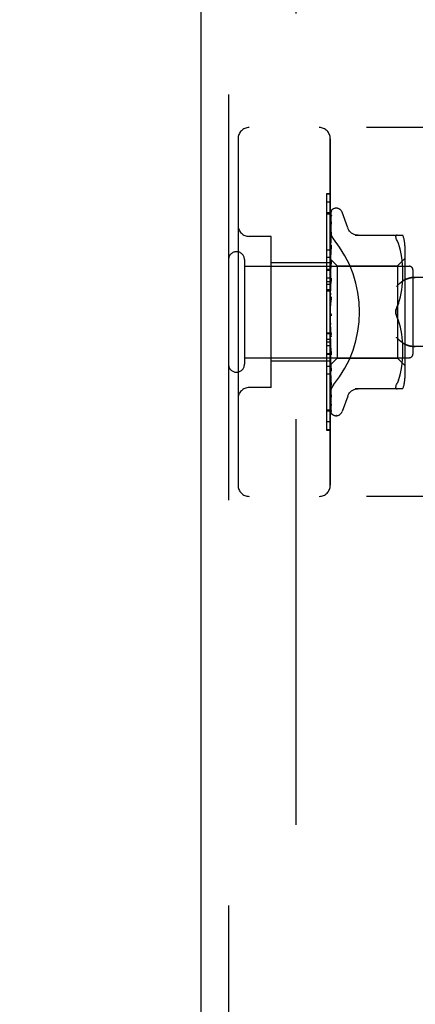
# Model space of a CAD drawing. Header units: inches. Extents: x 0 to 200, y 0 to 129.
# Tile 249 of 256: x 105.4 to 106.48, y 53.93 to 56.6. Entities that reach past the tile are written whole.
import ezdxf

# ---------------------------------------------------------------- set-up
doc = ezdxf.new("R2010")
doc.units = ezdxf.units.IN
doc.header["$LTSCALE"] = 11
doc.header["$MEASUREMENT"] = 0
doc.linetypes.add('HIDDEN', pattern=[0.2, 0.1, -0.1])
doc.layers.get('0').update_dxf_attribs({"linetype": 'CONTINUOUS'})
for name, color, linetype in [('DEFAULT_2', 8, 'HIDDEN'), ('DIMENSIONS', 7, 'CONTINUOUS'), ('LEFTHAND_DOOR_ASSEMBLY', 7, 'CONTINUOUS'), ('RIGHTHAND_DOOR_ASSEMBLY', 7, 'CONTINUOUS')]:
    doc.layers.add(name, color=color, linetype=linetype)
doc.styles.get("Standard").update_dxf_attribs({"font": 'arial.ttf'})
doc.dimstyles.new('DIMSTYLE_1', dxfattribs={"dimtxt": 0.882353, "dimasz": 1.176471, "dimexe": 0.09, "dimexo": 0.07, "dimgap": 0.0375, "dimtad": 0, "dimtih": 1, "dimtoh": 1, "dimzin": 4, "dimdsep": 46, "dimtxsty": 'Standard', "dimblk": '_FILLED', "dimblk1": '_FILLED', "dimblk2": '_FILLED', "dimcen": 0.09, "dimadec": 3, "dimazin": 1, "dimtfac": 1, "dimtdec": 3, "dimtofl": 0, "dimtmove": 0, "dimatfit": 3, "dimldrblk": '_FILLED', "dimfxl": 0, "dimtolj": 1, "dimtzin": 4, "dimarcsym": 0})

# ---------------------------------------------------------------- blocks, each defined once
blk = doc.blocks.new('_FILLED')
at = {"color": 0, "linetype": 'ByBlock'}
blk.add_solid([(0, 0), (-1, 0.2), (-1, -0.2)], dxfattribs=at)
blk = doc.blocks.new('*D12')
at = {"layer": 'DIMENSIONS', "color": 2, "linetype": 'Continuous'}
for p, q in [((106.2444, 94.1858), (101.7828, 94.1858)), ((102.8416, 94.1858), (102.8416, 65.0682)), ((102.8416, 34.1858), (102.8416, 63.3034)), ((106.2554, 34.1858), (101.7828, 34.1858))]:
    blk.add_line(p, q, dxfattribs=at)
at = {"layer": 'DIMENSIONS', "color": 2, "linetype": 'Continuous', "xscale": 1.1764705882, "yscale": 1.1764705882, "zscale": 1.1764705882}
for p, rotation in [((102.8416, 94.1858), 90), ((102.8416, 34.1858), 270)]:
    blk.add_blockref('_FILLED', p, dxfattribs=dict(at, rotation=rotation))
at = {"layer": 'DIMENSIONS', "color": 2, "linetype": 'Continuous', "insert": (102.8416, 64.627), "char_height": 0.88235, "width": 3.083315, "attachment_point": 2, "line_spacing_factor": 0.9}
blk.add_mtext('60.00', dxfattribs=at)

msp = doc.modelspace()

# ---------------------------------------------------------------- linework, layer by layer
at = {"layer": 'DEFAULT_2', "color": 8, "linetype": 'HIDDEN'}
msp.add_line((106.1514, 92.9202), (106.1514, 35.4514), dxfattribs=at)
at = {"layer": 'LEFTHAND_DOOR_ASSEMBLY', "color": 8, "linetype": 'HIDDEN'}
for p, q in [((105.9689, 93.8008), (105.9689, 34.5708)), ((107.4429, 56.3108), (106.0249, 56.3108)), ((105.9949, 56.2808), (105.9949, 55.3408)), ((106.2449, 55.3408), (106.2449, 56.2808)), ((106.2449, 56.1086), (106.2349, 56.1086)), ((106.2349, 56.1086), (106.2349, 55.6979)), ((106.2449, 56.0801), (106.2349, 56.0801)), ((106.0849, 56.0158), (106.0249, 56.0158)), ((106.0849, 55.6058), (106.0849, 56.0158)), ((106.2449, 55.9438), (106.0849, 55.9438)), ((106.2449, 55.9588), (106.2349, 55.9588)), ((106.2449, 55.9027), (106.2349, 55.9027)), ((106.2449, 55.8927), (106.2349, 55.8927)), ((107.4429, 55.9046), (106.4754, 55.9046)), ((106.2449, 55.8855), (106.2349, 55.8855)), ((106.2449, 55.8704), (106.2349, 55.8704)), ((106.2349, 55.7541), (106.2449, 55.7541)), ((107.4429, 55.7171), (106.4754, 55.7171)), ((106.2449, 55.6778), (106.0849, 55.6778)), ((106.2349, 55.6979), (106.2449, 55.6979)), ((106.2449, 55.6975), (106.2349, 55.6975)), ((106.2349, 55.6975), (106.2349, 55.4902)), ((106.2449, 55.6958), (106.2349, 55.6958)), ((106.2449, 55.6424), (106.2349, 55.6424)), ((106.0849, 55.6058), (106.0249, 55.6058)), ((106.2349, 55.5455), (106.2449, 55.5455)), ((106.2449, 55.491), (106.2349, 55.491)), ((106.2349, 55.4902), (106.2449, 55.4902)), ((107.4429, 55.3108), (106.0249, 55.3108))]:
    msp.add_line(p, q, dxfattribs=at)
for points in [[(106.2537, 56.0088), (106.2533, 56.0094), (106.2528, 56.01), (106.2523, 56.0106), (106.2519, 56.0112), (106.2514, 56.0119), (106.251, 56.0125), (106.2506, 56.0132), (106.2502, 56.0139), (106.2498, 56.0146), (106.2494, 56.0153), (106.249, 56.016), (106.2486, 56.0168), (106.2483, 56.0175), (106.248, 56.0183), (106.2476, 56.019), (106.2473, 56.0198), (106.247, 56.0206), (106.2468, 56.0213), (106.2465, 56.0221), (106.2463, 56.0229), (106.2461, 56.0237), (106.2459, 56.0245), (106.2457, 56.0253), (106.2455, 56.026), (106.2454, 56.0268), (106.2453, 56.0276), (106.2452, 56.0284), (106.2451, 56.0291), (106.245, 56.0299), (106.245, 56.0307), (106.2449, 56.0314), (106.2449, 56.0322)], [(106.4241, 55.8796), (106.4247, 55.8801), (106.4252, 55.8807), (106.4257, 55.8812), (106.4263, 55.8818), (106.4268, 55.8824), (106.4274, 55.8829), (106.428, 55.8835), (106.4285, 55.8841), (106.4291, 55.8846), (106.4297, 55.8852), (106.4304, 55.8858), (106.431, 55.8863), (106.4316, 55.8869), (106.4322, 55.8875), (106.4329, 55.888), (106.4335, 55.8885), (106.4342, 55.8891), (106.4348, 55.8896), (106.4355, 55.8902), (106.4362, 55.8907), (106.4368, 55.8912), (106.4375, 55.8917), (106.4381, 55.8922), (106.4388, 55.8927), (106.4395, 55.8932), (106.4401, 55.8937), (106.4408, 55.8941), (106.4415, 55.8946), (106.4421, 55.895), (106.4428, 55.8955), (106.4434, 55.8959), (106.4441, 55.8963), (106.4447, 55.8968), (106.4454, 55.8972)], [(106.4754, 55.9046), (106.4741, 55.9045), (106.4728, 55.9045), (106.4715, 55.9045), (106.4703, 55.9044), (106.469, 55.9043), (106.4678, 55.9042), (106.4666, 55.904), (106.4654, 55.9039), (106.4642, 55.9037), (106.463, 55.9035), (106.4619, 55.9033), (106.4608, 55.9031), (106.4597, 55.9028), (106.4587, 55.9026), (106.4576, 55.9023), (106.4566, 55.902), (106.4556, 55.9017), (106.4547, 55.9014), (106.4538, 55.9011), (106.4529, 55.9008), (106.452, 55.9005), (106.4512, 55.9001), (106.4504, 55.8998), (106.4496, 55.8994), (106.4488, 55.899), (106.4481, 55.8987), (106.4474, 55.8983), (106.4467, 55.8979), (106.446, 55.8975), (106.4454, 55.8972)], [(106.4454, 55.7245), (106.4447, 55.7249), (106.4441, 55.7253), (106.4434, 55.7257), (106.4428, 55.7261), (106.4421, 55.7266), (106.4415, 55.727), (106.4408, 55.7275), (106.4401, 55.7279), (106.4395, 55.7284), (106.4388, 55.7289), (106.4381, 55.7294), (106.4375, 55.7299), (106.4368, 55.7304), (106.4362, 55.7309), (106.4355, 55.7314), (106.4348, 55.732), (106.4342, 55.7325), (106.4335, 55.7331), (106.4329, 55.7336), (106.4322, 55.7342), (106.4316, 55.7347), (106.431, 55.7353), (106.4304, 55.7358), (106.4297, 55.7364), (106.4291, 55.737), (106.4285, 55.7375), (106.428, 55.7381), (106.4274, 55.7387), (106.4268, 55.7392), (106.4263, 55.7398), (106.4257, 55.7404), (106.4252, 55.7409), (106.4247, 55.7415), (106.4241, 55.7421)], [(106.4454, 55.7245), (106.446, 55.7241), (106.4467, 55.7237), (106.4474, 55.7233), (106.4481, 55.7229), (106.4488, 55.7226), (106.4496, 55.7222), (106.4504, 55.7218), (106.4512, 55.7215), (106.452, 55.7211), (106.4529, 55.7208), (106.4538, 55.7205), (106.4547, 55.7202), (106.4556, 55.7199), (106.4566, 55.7196), (106.4576, 55.7193), (106.4587, 55.719), (106.4597, 55.7188), (106.4608, 55.7185), (106.4619, 55.7183), (106.463, 55.7181), (106.4642, 55.7179), (106.4654, 55.7177), (106.4666, 55.7176), (106.4678, 55.7174), (106.469, 55.7173), (106.4703, 55.7172), (106.4715, 55.7172), (106.4728, 55.7171), (106.4741, 55.7171), (106.4754, 55.7171)], [(106.2449, 55.5894), (106.2449, 55.5902), (106.245, 55.5909), (106.245, 55.5917), (106.2451, 55.5925), (106.2452, 55.5932), (106.2453, 55.594), (106.2454, 55.5948), (106.2455, 55.5956), (106.2457, 55.5963), (106.2459, 55.5971), (106.2461, 55.5979), (106.2463, 55.5987), (106.2465, 55.5995), (106.2468, 55.6003), (106.247, 55.601), (106.2473, 55.6018), (106.2476, 55.6026), (106.248, 55.6033), (106.2483, 55.6041), (106.2486, 55.6048), (106.249, 55.6056), (106.2494, 55.6063), (106.2498, 55.607), (106.2502, 55.6077), (106.2506, 55.6084), (106.251, 55.6091), (106.2514, 55.6097), (106.2519, 55.6104), (106.2523, 55.611), (106.2528, 55.6116), (106.2533, 55.6122), (106.2537, 55.6128)]]:
    msp.add_lwpolyline(points, dxfattribs=at)
for centre, start, end in [((106.0249, 56.2808), 90, 180), ((106.2149, 56.2808), 0, 90), ((106.0249, 56.0458), 180, 270), ((106.0249, 55.5758), 90, 180), ((106.0249, 55.3408), 180, 270), ((106.2149, 55.3408), 270, 360)]:
    msp.add_arc(centre, 0.03, start, end, dxfattribs=at)
msp.add_ellipse((106.0119, 55.8108), major_axis=(0, 0.3125), ratio=1, start_param=-2.256904, end_param=-0.884689, dxfattribs=at)
at = {"layer": 'RIGHTHAND_DOOR_ASSEMBLY', "color": 3, "linetype": 'Continuous'}
msp.add_line((105.8939, 93.8008), (105.8939, 34.5708), dxfattribs=at)
at = {"layer": 'RIGHTHAND_DOOR_ASSEMBLY', "color": 8, "linetype": 'HIDDEN'}
for p, q in [((105.9689, 93.8008), (105.9689, 34.5708)), ((107.4429, 56.3108), (106.0249, 56.3108)), ((105.9949, 56.2808), (105.9949, 55.3408)), ((106.2449, 56.2808), (106.2449, 55.3408)), ((106.2449, 56.1314), (106.2349, 56.1314)), ((106.2349, 56.1314), (106.2349, 55.9241)), ((106.2449, 56.1306), (106.2349, 56.1306)), ((106.2449, 56.0761), (106.2349, 56.0761)), ((106.2457, 55.9536), (106.2476, 56.0824)), ((106.2457, 55.9536), (106.2476, 56.0818)), ((106.2484, 56.0847), (106.2479, 56.084)), ((106.2614, 56.0921), (106.2606, 56.0921)), ((106.2925, 56.0388), (106.2771, 56.0811)), ((106.2457, 55.9485), (106.2476, 56.0732)), ((106.2457, 55.9484), (106.2476, 56.0714)), ((106.2457, 55.9384), (106.2476, 56.0545)), ((106.2457, 55.9382), (106.2476, 56.0516)), ((106.2476, 56.0724), (106.2469, 56.0712)), ((106.2476, 56.0545), (106.2476, 56.0549)), ((106.2476, 56.0516), (106.2476, 56.0521)), ((106.2457, 55.9237), (106.2476, 56.027)), ((106.2457, 55.9234), (106.2476, 56.0231)), ((106.2476, 56.027), (106.2476, 56.027)), ((106.2476, 56.027), (106.2476, 56.027)), ((106.2476, 56.0231), (106.2476, 56.0231)), ((106.0849, 56.0158), (106.0249, 56.0158)), ((106.0849, 55.6058), (106.0849, 56.0158)), ((106.2456, 56.0104), (106.2449, 56.0047)), ((106.2464, 56.0174), (106.2456, 56.0104)), ((106.3122, 56.0191), (106.4414, 56.0191)), ((106.426, 56.0191), (106.4248, 56.0189)), ((106.4296, 55.9961), (106.426, 56.0046)), ((106.4327, 55.9872), (106.4296, 55.9961)), ((106.2349, 55.9792), (106.2449, 55.9792)), ((106.2455, 55.9721), (106.2449, 55.9658)), ((106.2468, 55.9843), (106.2455, 55.9721)), ((106.2457, 55.9049), (106.2476, 55.9916)), ((106.2457, 55.9045), (106.2476, 55.9868)), ((106.2476, 55.9915), (106.2468, 55.9843)), ((106.2476, 55.9916), (106.2476, 55.9915)), ((106.4352, 55.9779), (106.4327, 55.9873)), ((106.4372, 55.9683), (106.4352, 55.9779)), ((106.447, 55.9904), (106.447, 55.6312)), ((106.0119, 55.9528), (106.0119, 55.6688)), ((106.2449, 55.9438), (106.0849, 55.9438)), ((106.2449, 55.9551), (106.2639, 55.9361)), ((106.2449, 55.9515), (106.2457, 55.9486)), ((106.2449, 55.943), (106.2457, 55.9385)), ((106.2457, 55.9536), (106.2457, 55.9537)), ((106.2457, 55.9536), (106.2457, 55.9536)), ((106.2457, 55.8826), (106.2476, 55.9497)), ((106.2457, 55.9484), (106.2457, 55.9486)), ((106.2457, 55.9485), (106.2457, 55.9484)), ((106.2457, 55.8822), (106.2476, 55.9442)), ((106.2476, 55.9494), (106.2464, 55.9369)), ((106.2476, 55.9497), (106.2476, 55.9494)), ((106.427, 55.9361), (106.447, 55.9561)), ((106.4387, 55.9588), (106.4372, 55.9684)), ((106.4398, 55.9494), (106.4387, 55.9588)), ((106.4406, 55.9405), (106.4398, 55.9495)), ((106.0119, 55.9348), (106.4589, 55.9348)), ((106.2449, 55.9258), (106.2349, 55.9258)), ((106.2349, 55.9241), (106.2449, 55.9241)), ((106.2449, 55.9237), (106.2349, 55.9237)), ((106.2349, 55.9237), (106.2349, 55.513)), ((106.2449, 55.9346), (106.2457, 55.9382)), ((106.2464, 55.9369), (106.2449, 55.9213)), ((106.2449, 55.9296), (106.2457, 55.9238)), ((106.2449, 55.9183), (106.2457, 55.9234)), ((106.2457, 55.9382), (106.2457, 55.9385)), ((106.2457, 55.9384), (106.2457, 55.9382)), ((106.2457, 55.9234), (106.2457, 55.9238)), ((106.2457, 55.9237), (106.2457, 55.9234)), ((106.2639, 55.9361), (106.427, 55.9361)), ((106.2639, 55.9361), (106.2639, 55.6856)), ((106.427, 55.9361), (106.427, 55.6856)), ((106.4411, 55.9318), (106.4406, 55.9406)), ((106.4414, 55.9235), (106.4411, 55.9319)), ((106.4414, 55.9151), (106.4414, 55.9236)), ((106.4689, 55.9248), (106.4689, 55.6968)), ((106.2449, 55.912), (106.2457, 55.905)), ((106.2449, 55.8982), (106.2457, 55.9046)), ((106.2476, 55.9024), (106.2449, 55.8729)), ((106.2449, 55.8907), (106.2457, 55.8828)), ((106.2457, 55.9045), (106.2457, 55.905)), ((106.2457, 55.9049), (106.2457, 55.9046)), ((106.2457, 55.8578), (106.2476, 55.9027)), ((106.2457, 55.8572), (106.2476, 55.8967)), ((106.2476, 55.9027), (106.2476, 55.9024)), ((106.4398, 55.8801), (106.4406, 55.8894)), ((106.4406, 55.8892), (106.4411, 55.8983)), ((106.4411, 55.8981), (106.4414, 55.9069)), ((106.4414, 55.9067), (106.4414, 55.9153)), ((106.2449, 55.8675), (106.2349, 55.8675)), ((106.2449, 55.8749), (106.2457, 55.8823)), ((106.2449, 55.8665), (106.2457, 55.858)), ((106.2457, 55.8825), (106.2457, 55.8828)), ((106.2457, 55.8826), (106.2457, 55.8823)), ((106.2457, 55.8822), (106.2457, 55.8825)), ((106.4372, 55.8614), (106.4387, 55.871)), ((106.4387, 55.8708), (106.4398, 55.8803)), ((106.2449, 55.8492), (106.2457, 55.8575)), ((106.2476, 55.8522), (106.2449, 55.8222)), ((106.2449, 55.8403), (106.2457, 55.8315)), ((106.2457, 55.8572), (106.2457, 55.858)), ((106.2457, 55.8578), (106.2457, 55.8575)), ((106.4327, 55.8428), (106.4352, 55.8521)), ((106.4352, 55.8521), (106.4372, 55.8616)), ((106.2449, 55.8131), (106.2457, 55.8042)), ((106.2457, 55.8303), (106.2462, 55.835)), ((106.4297, 55.834), (106.426, 55.8254)), ((106.2449, 55.8073), (106.2451, 55.8069)), ((106.2449, 55.7948), (106.2457, 55.8037)), ((106.2449, 55.7858), (106.2457, 55.7772)), ((106.2457, 55.8055), (106.2457, 55.8055)), ((106.246, 55.8051), (106.2461, 55.805)), ((106.4297, 55.7876), (106.426, 55.7962)), ((106.4327, 55.7787), (106.4297, 55.7876)), ((106.2449, 55.768), (106.2457, 55.7767)), ((106.2476, 55.744), (106.2449, 55.7739)), ((106.2449, 55.7593), (106.2457, 55.7514)), ((106.2476, 55.75), (106.2457, 55.7776)), ((106.2457, 55.7776), (106.2457, 55.7767)), ((106.2457, 55.777), (106.2457, 55.7772)), ((106.2476, 55.7438), (106.2457, 55.777)), ((106.4352, 55.7695), (106.4327, 55.7788)), ((106.4372, 55.76), (106.4352, 55.7695)), ((106.4387, 55.7506), (106.4372, 55.7602)), ((106.2449, 55.7512), (106.2349, 55.7512)), ((106.2449, 55.7361), (106.2349, 55.7361)), ((106.2449, 55.7289), (106.2349, 55.7289)), ((106.2449, 55.7427), (106.2457, 55.751)), ((106.2449, 55.7348), (106.2457, 55.7278)), ((106.2476, 55.7006), (106.2457, 55.7516)), ((106.2457, 55.7516), (106.2457, 55.751)), ((106.2457, 55.7511), (106.2457, 55.7514)), ((106.2476, 55.6949), (106.2457, 55.7511)), ((106.2476, 55.744), (106.2476, 55.7438)), ((106.4398, 55.7413), (106.4387, 55.7508)), ((106.4406, 55.7322), (106.4398, 55.7415)), ((106.4411, 55.7233), (106.4406, 55.7324)), ((106.2449, 55.7189), (106.2349, 55.7189)), ((106.2449, 55.7198), (106.2457, 55.7274)), ((106.2449, 55.7241), (106.2476, 55.6952)), ((106.2449, 55.7129), (106.2457, 55.7071)), ((106.2449, 55.7003), (106.2457, 55.7068)), ((106.2476, 55.6554), (106.2457, 55.7279)), ((106.2457, 55.7279), (106.2457, 55.7274)), ((106.2457, 55.7275), (106.2457, 55.7278)), ((106.2476, 55.6502), (106.2457, 55.7275)), ((106.2476, 55.6158), (106.2457, 55.7072)), ((106.2457, 55.7072), (106.2457, 55.7068)), ((106.2457, 55.7068), (106.2457, 55.7071)), ((106.2476, 55.6114), (106.2457, 55.7068)), ((106.4414, 55.7147), (106.4411, 55.7235)), ((106.4414, 55.7063), (106.4414, 55.7149)), ((106.4414, 55.698), (106.4414, 55.7065)), ((107.4429, 55.7171), (106.4754, 55.7171)), ((106.0119, 55.6868), (106.4589, 55.6868)), ((106.2449, 55.6778), (106.0849, 55.6778)), ((106.2449, 55.6946), (106.2457, 55.6902)), ((106.2449, 55.6847), (106.2457, 55.6899)), ((106.2449, 55.6806), (106.2457, 55.6777)), ((106.2449, 55.6738), (106.2457, 55.6775)), ((106.2476, 55.5832), (106.2457, 55.6903)), ((106.2457, 55.6903), (106.2457, 55.6899)), ((106.2457, 55.69), (106.2457, 55.6902)), ((106.2476, 55.5798), (106.2457, 55.69)), ((106.2457, 55.6673), (106.2639, 55.6856)), ((106.2476, 55.5589), (106.2457, 55.6777)), ((106.2457, 55.6775), (106.2457, 55.6777)), ((106.2457, 55.6777), (106.2457, 55.6775)), ((106.2476, 55.5566), (106.2457, 55.6775)), ((106.2476, 55.6952), (106.2476, 55.6949)), ((106.2639, 55.6856), (106.427, 55.6856)), ((106.427, 55.6856), (106.447, 55.6656)), ((106.4398, 55.6721), (106.4406, 55.6811)), ((106.4406, 55.681), (106.4411, 55.6898)), ((106.4411, 55.6897), (106.4414, 55.6982)), ((106.2449, 55.6628), (106.2349, 55.6628)), ((106.2449, 55.6666), (106.2457, 55.6673)), ((106.2457, 55.6699), (106.2457, 55.67)), ((106.2476, 55.5426), (106.2457, 55.67)), ((106.2457, 55.67), (106.2457, 55.6699)), ((106.2476, 55.5382), (106.2457, 55.6673)), ((106.2457, 55.6673), (106.2457, 55.6673)), ((106.2464, 55.6624), (106.2476, 55.6504)), ((106.2476, 55.6504), (106.2476, 55.6502)), ((106.4352, 55.6437), (106.4372, 55.6533)), ((106.4372, 55.6532), (106.4387, 55.6628)), ((106.4387, 55.6628), (106.4398, 55.6722)), ((106.2449, 55.6356), (106.2455, 55.6296)), ((106.2455, 55.6296), (106.2464, 55.622)), ((106.4296, 55.6255), (106.426, 55.6171)), ((106.4296, 55.6255), (106.4327, 55.6344)), ((106.4327, 55.6343), (106.4352, 55.6437)), ((106.0849, 55.6058), (106.0249, 55.6058)), ((106.2476, 55.6115), (106.2476, 55.6114)), ((106.4414, 55.6025), (106.3122, 55.6025)), ((106.4248, 55.6027), (106.426, 55.6025)), ((106.2476, 55.5796), (106.2476, 55.5798)), ((106.2925, 55.5828), (106.2771, 55.5405)), ((106.2477, 55.5559), (106.2476, 55.5566)), ((106.2449, 55.5415), (106.2349, 55.5415)), ((106.249, 55.5343), (106.2492, 55.5341)), ((106.2614, 55.5296), (106.2606, 55.5296)), ((106.2449, 55.513), (106.2349, 55.513)), ((107.4429, 55.3108), (106.0249, 55.3108))]:
    msp.add_line(p, q, dxfattribs=at)
for points in [[(106.2483, 56.0852), (106.2478, 56.0843), (106.2472, 56.083), (106.2467, 56.0816), (106.2462, 56.0802), (106.2458, 56.0786), (106.2453, 56.077), (106.2449, 56.0754)], [(106.2479, 56.084), (106.2476, 56.0837), (106.2474, 56.0833), (106.2471, 56.0829), (106.2468, 56.0824), (106.2465, 56.0819), (106.2462, 56.0813), (106.2459, 56.0807), (106.2456, 56.0801), (106.2453, 56.0795), (106.245, 56.0788), (106.2449, 56.0786)], [(106.2458, 56.083), (106.2457, 56.0829), (106.2453, 56.082), (106.2449, 56.081)], [(106.2476, 56.0824), (106.2476, 56.0831), (106.2477, 56.0837), (106.2479, 56.0842), (106.2481, 56.0847), (106.2483, 56.0852)], [(106.2476, 56.0818), (106.2476, 56.0823), (106.2477, 56.0829), (106.2478, 56.0834), (106.248, 56.0839), (106.2481, 56.0843), (106.2483, 56.0845), (106.2484, 56.0847), (106.2484, 56.0847)], [(106.2484, 56.0847), (106.2484, 56.0848), (106.2484, 56.0847)], [(106.2477, 56.0743), (106.2474, 56.0729), (106.2469, 56.0709), (106.2465, 56.0688), (106.246, 56.0667), (106.2456, 56.0645), (106.2452, 56.0622), (106.2449, 56.0604)], [(106.2469, 56.0712), (106.2466, 56.0707), (106.2463, 56.0701), (106.2461, 56.0696), (106.2458, 56.069), (106.2455, 56.0684), (106.2452, 56.0677), (106.245, 56.067), (106.2449, 56.0669)], [(106.2476, 56.0549), (106.2473, 56.053), (106.2468, 56.0501), (106.2464, 56.0473), (106.246, 56.0444), (106.2456, 56.0415), (106.2452, 56.0386), (106.2449, 56.0366)], [(106.2464, 56.0494), (106.2461, 56.0488), (106.2457, 56.048), (106.2454, 56.0473), (106.2451, 56.0465), (106.2449, 56.046)], [(106.2476, 56.0521), (106.2476, 56.0521), (106.2476, 56.052), (106.2475, 56.0518), (106.2474, 56.0515), (106.2472, 56.0511), (106.247, 56.0506), (106.2464, 56.0494)], [(106.2476, 56.0732), (106.2476, 56.0736), (106.2477, 56.0741), (106.2477, 56.0743)], [(106.2478, 56.0728), (106.2478, 56.0728), (106.2478, 56.0729), (106.2478, 56.0728), (106.2477, 56.0726), (106.2476, 56.0724)], [(106.2476, 56.0714), (106.2476, 56.0719), (106.2477, 56.0723), (106.2477, 56.0726), (106.2478, 56.0728)], [(106.2449, 56.0322), (106.2449, 56.0314), (106.245, 56.0307), (106.245, 56.0299), (106.2451, 56.0291), (106.2452, 56.0284), (106.2453, 56.0276), (106.2454, 56.0268), (106.2455, 56.026), (106.2457, 56.0253), (106.2459, 56.0245), (106.2461, 56.0237), (106.2463, 56.0229), (106.2465, 56.0221), (106.2468, 56.0213), (106.247, 56.0206), (106.2473, 56.0198), (106.2476, 56.019), (106.248, 56.0183), (106.2483, 56.0175), (106.2486, 56.0168), (106.249, 56.016), (106.2494, 56.0153), (106.2498, 56.0146), (106.2502, 56.0139), (106.2506, 56.0132), (106.251, 56.0125), (106.2514, 56.0119), (106.2519, 56.0112), (106.2523, 56.0106), (106.2528, 56.01), (106.2533, 56.0094), (106.2537, 56.0088)], [(106.2476, 56.0231), (106.2476, 56.0231), (106.2476, 56.023), (106.2475, 56.0227), (106.2473, 56.0223), (106.2471, 56.0218), (106.2469, 56.0212), (106.2466, 56.0205), (106.2462, 56.0198), (106.2459, 56.019), (106.2455, 56.0182), (106.2452, 56.0173), (106.2449, 56.0167)], [(106.2476, 56.027), (106.2473, 56.0245), (106.2464, 56.0174)], [(106.3201, 56.0191), (106.3164, 56.0194), (106.3127, 56.0201), (106.3092, 56.0212), (106.3058, 56.0229), (106.3026, 56.0249), (106.2998, 56.0273), (106.2973, 56.0301), (106.2951, 56.0331), (106.2934, 56.0364), (106.2927, 56.0383)], [(106.426, 56.0046), (106.4248, 56.0073), (106.4238, 56.0097), (106.4231, 56.0119), (106.4227, 56.0137), (106.4226, 56.0152), (106.4227, 56.0165), (106.4231, 56.0176), (106.4238, 56.0184), (106.4248, 56.0189)], [(106.2458, 55.982), (106.2454, 55.9812), (106.2451, 55.9804), (106.2449, 55.98)], [(106.2476, 55.9868), (106.2476, 55.9866), (106.2475, 55.9863), (106.2474, 55.9859), (106.2472, 55.9854), (106.247, 55.9848), (106.2467, 55.9841), (106.2464, 55.9834), (106.2458, 55.982)], [(106.2449, 55.955), (106.2451, 55.9547), (106.2453, 55.9544), (106.2455, 55.954), (106.2457, 55.9537)], [(106.2449, 55.9547), (106.2452, 55.9544), (106.2454, 55.9541), (106.2456, 55.9539), (106.2457, 55.9537), (106.2457, 55.9536), (106.2457, 55.9536)], [(106.2449, 55.954), (106.2452, 55.9538), (106.2454, 55.9537), (106.2456, 55.9536), (106.2457, 55.9536), (106.2457, 55.9536), (106.2457, 55.9536)], [(106.2449, 55.9532), (106.2451, 55.9534), (106.2453, 55.9535), (106.2455, 55.9536), (106.2457, 55.9536)], [(106.2449, 55.9501), (106.2452, 55.9497), (106.2454, 55.9493), (106.2456, 55.949), (106.2457, 55.9488), (106.2457, 55.9486), (106.2457, 55.9485)], [(106.2449, 55.9482), (106.2452, 55.9481), (106.2454, 55.9481), (106.2456, 55.9481), (106.2457, 55.9482), (106.2457, 55.9484)], [(106.2449, 55.9464), (106.2451, 55.9469), (106.2453, 55.9474), (106.2455, 55.9479), (106.2457, 55.9484)], [(106.2476, 55.9442), (106.2476, 55.9441), (106.2475, 55.9436), (106.2474, 55.9431), (106.2472, 55.9425), (106.247, 55.9418), (106.2467, 55.9411), (106.2463, 55.9403)], [(106.2449, 55.9405), (106.2452, 55.94), (106.2454, 55.9396), (106.2456, 55.9392), (106.2457, 55.9388), (106.2457, 55.9385), (106.2457, 55.9384)], [(106.2463, 55.9403), (106.2456, 55.9389), (106.2453, 55.9381), (106.2449, 55.9373)], [(106.2449, 55.9375), (106.2452, 55.9375), (106.2454, 55.9376), (106.2456, 55.9377), (106.2457, 55.9379), (106.2457, 55.9382)], [(106.2449, 55.9262), (106.2452, 55.9257), (106.2454, 55.9251), (106.2456, 55.9247), (106.2457, 55.9242), (106.2457, 55.9238), (106.2457, 55.9237)], [(106.2449, 55.9221), (106.2452, 55.9222), (106.2454, 55.9224), (106.2456, 55.9227), (106.2457, 55.923), (106.2457, 55.9234)], [(106.2449, 55.9078), (106.2452, 55.9072), (106.2454, 55.9066), (106.2456, 55.906), (106.2457, 55.9055), (106.2457, 55.905), (106.2457, 55.9049)], [(106.2449, 55.9027), (106.2452, 55.903), (106.2454, 55.9033), (106.2456, 55.9036), (106.2457, 55.904), (106.2457, 55.9045)], [(106.2476, 55.8967), (106.2475, 55.8961), (106.2474, 55.8954), (106.2472, 55.8947), (106.2469, 55.8941), (106.2466, 55.8934), (106.2463, 55.8927), (106.246, 55.8921), (106.2456, 55.8915), (106.2453, 55.8909), (106.245, 55.8903), (106.2449, 55.8902)], [(106.4454, 55.8972), (106.4447, 55.8968), (106.4441, 55.8963), (106.4434, 55.8959), (106.4428, 55.8955), (106.4421, 55.895), (106.4415, 55.8946), (106.4408, 55.8941), (106.4401, 55.8937), (106.4395, 55.8932), (106.4388, 55.8927), (106.4381, 55.8922), (106.4375, 55.8917), (106.4368, 55.8912), (106.4362, 55.8907), (106.4355, 55.8902), (106.4348, 55.8896), (106.4342, 55.8891), (106.4335, 55.8885), (106.4329, 55.888), (106.4322, 55.8875), (106.4316, 55.8869), (106.431, 55.8863), (106.4304, 55.8858), (106.4297, 55.8852), (106.4291, 55.8846), (106.4285, 55.8841), (106.428, 55.8835), (106.4274, 55.8829), (106.4268, 55.8824), (106.4263, 55.8818), (106.4257, 55.8812), (106.4252, 55.8807), (106.4247, 55.8801), (106.4241, 55.8796)], [(106.4454, 55.8972), (106.446, 55.8975), (106.4467, 55.8979), (106.4474, 55.8983), (106.4481, 55.8987), (106.4488, 55.899), (106.4496, 55.8994), (106.4504, 55.8998), (106.4512, 55.9001), (106.452, 55.9005), (106.4529, 55.9008), (106.4538, 55.9011), (106.4547, 55.9014), (106.4556, 55.9017), (106.4566, 55.902), (106.4576, 55.9023), (106.4587, 55.9026), (106.4597, 55.9028), (106.4608, 55.9031), (106.4619, 55.9033), (106.463, 55.9035), (106.4642, 55.9037), (106.4654, 55.9039), (106.4666, 55.904), (106.4678, 55.9042), (106.469, 55.9043), (106.4703, 55.9044), (106.4715, 55.9045), (106.4728, 55.9045), (106.4741, 55.9045), (106.4754, 55.9046)], [(106.2449, 55.8858), (106.2452, 55.8852), (106.2454, 55.8846), (106.2456, 55.884), (106.2457, 55.8834), (106.2457, 55.8828), (106.2457, 55.8826)], [(106.2449, 55.88), (106.2452, 55.8803), (106.2454, 55.8807), (106.2456, 55.8811), (106.2457, 55.8816), (106.2457, 55.882), (106.2457, 55.8822)], [(106.2449, 55.8611), (106.2452, 55.8605), (106.2454, 55.8599), (106.2456, 55.8593), (106.2457, 55.8586), (106.2457, 55.8581), (106.2457, 55.8578)], [(106.2449, 55.8548), (106.2452, 55.8553), (106.2454, 55.8557), (106.2456, 55.8563), (106.2457, 55.8568), (106.2457, 55.8572)], [(106.2475, 55.8458), (106.2475, 55.8454), (106.2473, 55.8447), (106.2471, 55.8441), (106.2469, 55.8435), (106.2466, 55.843), (106.2463, 55.8425), (106.2461, 55.8421), (106.2458, 55.8417), (106.2455, 55.8413), (106.2453, 55.8409), (106.245, 55.8405), (106.2449, 55.8404)], [(106.2462, 55.835), (106.2472, 55.8431), (106.2475, 55.8457)], [(106.426, 55.8254), (106.4297, 55.834), (106.4327, 55.8429)], [(106.2449, 55.8346), (106.2452, 55.834), (106.2454, 55.8334), (106.2456, 55.8328), (106.2457, 55.8322), (106.2457, 55.8316), (106.2457, 55.831)], [(106.2449, 55.828), (106.2452, 55.8285), (106.2454, 55.8291), (106.2456, 55.8297), (106.2457, 55.8303)], [(106.2457, 55.8303), (106.2457, 55.8309), (106.2457, 55.8315)], [(106.4226, 55.8108), (106.4227, 55.8132), (106.423, 55.8156), (106.4234, 55.8181), (106.4241, 55.8206), (106.425, 55.823), (106.426, 55.8254)], [(106.4235, 55.8185), (106.4232, 55.8169), (106.4229, 55.8154), (106.4227, 55.8138), (106.4226, 55.8123), (106.4226, 55.8108)], [(106.426, 55.7962), (106.425, 55.7986), (106.4241, 55.801), (106.4234, 55.8035), (106.423, 55.806), (106.4227, 55.8084), (106.4226, 55.8108)], [(106.4226, 55.8108), (106.4226, 55.8089), (106.4228, 55.807), (106.4231, 55.805), (106.4235, 55.8031)], [(106.426, 55.8254), (106.4254, 55.8241), (106.4249, 55.8228), (106.4244, 55.8214), (106.4239, 55.82)], [(106.2449, 55.8065), (106.2451, 55.8062), (106.2453, 55.806), (106.2454, 55.8058), (106.2455, 55.8057), (106.2456, 55.8056), (106.2456, 55.8056)], [(106.2449, 55.8006), (106.2452, 55.8012), (106.2454, 55.8018), (106.2456, 55.8024), (106.2457, 55.803), (106.2457, 55.8036), (106.2457, 55.8042)], [(106.2465, 55.8045), (106.2463, 55.8048), (106.246, 55.8052), (106.2458, 55.8056), (106.2456, 55.806), (106.2453, 55.8065), (106.2451, 55.8069)], [(106.2451, 55.8069), (106.2452, 55.8067), (106.2454, 55.8062), (106.2456, 55.8055), (106.2457, 55.8049), (106.2457, 55.8043), (106.2457, 55.8037)], [(106.2456, 55.8056), (106.2457, 55.8055), (106.2458, 55.8054), (106.2458, 55.8054)], [(106.2457, 55.8055), (106.2459, 55.8052), (106.2461, 55.8051), (106.2463, 55.8048), (106.2465, 55.8045)], [(106.2459, 55.8053), (106.2459, 55.8053), (106.246, 55.8052)], [(106.2462, 55.8049), (106.2463, 55.8048), (106.2463, 55.8047), (106.2464, 55.8046), (106.2465, 55.8045)], [(106.2465, 55.8045), (106.2467, 55.8042), (106.2469, 55.8038), (106.2471, 55.8033), (106.2473, 55.8028), (106.2475, 55.8022), (106.2475, 55.8016), (106.2476, 55.801), (106.2476, 55.8004)], [(106.424, 55.8013), (106.4246, 55.7995), (106.4253, 55.7978), (106.426, 55.7962)], [(106.2449, 55.78), (106.2452, 55.7796), (106.2454, 55.779), (106.2456, 55.7785), (106.2457, 55.7779), (106.2457, 55.7776)], [(106.2449, 55.7736), (106.2452, 55.7742), (106.2454, 55.7748), (106.2456, 55.7754), (106.2457, 55.776), (106.2457, 55.7766), (106.2457, 55.777)], [(106.2449, 55.7561), (106.2451, 55.7559), (106.2454, 55.7554), (106.246, 55.7544)], [(106.2449, 55.7539), (106.2452, 55.7535), (106.2454, 55.7531), (106.2456, 55.7526), (106.2457, 55.7521), (106.2457, 55.7516)], [(106.2449, 55.7479), (106.2452, 55.7485), (106.2454, 55.7491), (106.2456, 55.7497), (106.2457, 55.7503), (106.2457, 55.7509), (106.2457, 55.7511)], [(106.2449, 55.7299), (106.2452, 55.7296), (106.2454, 55.7292), (106.2456, 55.7288), (106.2457, 55.7283), (106.2457, 55.7279)], [(106.246, 55.7544), (106.2462, 55.7539), (106.2465, 55.7533), (106.2468, 55.7527), (106.2471, 55.7521), (106.2473, 55.7514), (106.2475, 55.7508), (106.2476, 55.7501), (106.2476, 55.75)], [(106.4241, 55.7421), (106.4247, 55.7415), (106.4252, 55.7409), (106.4257, 55.7404), (106.4263, 55.7398), (106.4268, 55.7392), (106.4274, 55.7387), (106.428, 55.7381), (106.4285, 55.7375), (106.4291, 55.737), (106.4297, 55.7364), (106.4304, 55.7358), (106.431, 55.7353), (106.4316, 55.7347), (106.4322, 55.7342), (106.4329, 55.7336), (106.4335, 55.7331), (106.4342, 55.7325), (106.4348, 55.732), (106.4355, 55.7314), (106.4362, 55.7309), (106.4368, 55.7304), (106.4375, 55.7299), (106.4381, 55.7294), (106.4388, 55.7289), (106.4395, 55.7284), (106.4401, 55.7279), (106.4408, 55.7275), (106.4415, 55.727), (106.4421, 55.7266), (106.4428, 55.7261), (106.4434, 55.7257), (106.4441, 55.7253), (106.4447, 55.7249), (106.4454, 55.7245)], [(106.2449, 55.7244), (106.2452, 55.725), (106.2454, 55.7256), (106.2456, 55.7262), (106.2457, 55.7268), (106.2457, 55.7273), (106.2457, 55.7275)], [(106.2449, 55.7087), (106.2452, 55.7085), (106.2454, 55.7083), (106.2456, 55.708), (106.2457, 55.7076), (106.2457, 55.7072)], [(106.2449, 55.7074), (106.2452, 55.7068), (106.2456, 55.7061)], [(106.2449, 55.7041), (106.2452, 55.7047), (106.2454, 55.7053), (106.2456, 55.7058), (106.2457, 55.7063), (106.2457, 55.7067), (106.2457, 55.7068)], [(106.2456, 55.7061), (106.2462, 55.7048), (106.2466, 55.7041), (106.2469, 55.7034), (106.2472, 55.7026), (106.2474, 55.7019), (106.2475, 55.7013), (106.2476, 55.7007), (106.2476, 55.7006)], [(106.4754, 55.7171), (106.4741, 55.7171), (106.4728, 55.7171), (106.4715, 55.7172), (106.4703, 55.7172), (106.469, 55.7173), (106.4678, 55.7174), (106.4666, 55.7176), (106.4654, 55.7177), (106.4642, 55.7179), (106.463, 55.7181), (106.4619, 55.7183), (106.4608, 55.7185), (106.4597, 55.7188), (106.4587, 55.719), (106.4576, 55.7193), (106.4566, 55.7196), (106.4556, 55.7199), (106.4547, 55.7202), (106.4538, 55.7205), (106.4529, 55.7208), (106.452, 55.7211), (106.4512, 55.7215), (106.4504, 55.7218), (106.4496, 55.7222), (106.4488, 55.7226), (106.4481, 55.7229), (106.4474, 55.7233), (106.4467, 55.7237), (106.446, 55.7241), (106.4454, 55.7245)], [(106.2449, 55.6913), (106.2452, 55.6912), (106.2454, 55.6911), (106.2456, 55.6909), (106.2457, 55.6906), (106.2457, 55.6903)], [(106.2449, 55.6877), (106.2452, 55.6882), (106.2454, 55.6887), (106.2456, 55.6891), (106.2457, 55.6896), (106.2457, 55.6899), (106.2457, 55.69)], [(106.2449, 55.6782), (106.2452, 55.6782), (106.2454, 55.6782), (106.2456, 55.6781), (106.2457, 55.6779), (106.2457, 55.6777)], [(106.2449, 55.6757), (106.2452, 55.6761), (106.2454, 55.6765), (106.2456, 55.6769), (106.2457, 55.6772), (106.2457, 55.6775), (106.2457, 55.6775)], [(106.2449, 55.6774), (106.2452, 55.675), (106.2464, 55.6624)], [(106.2449, 55.6712), (106.2451, 55.6708), (106.2453, 55.6705), (106.2455, 55.6702), (106.2457, 55.67)], [(106.2449, 55.6698), (106.2452, 55.67), (106.2454, 55.6701), (106.2456, 55.6701), (106.2457, 55.6701), (106.2457, 55.67)], [(106.2449, 55.6677), (106.2451, 55.6682), (106.2453, 55.6687), (106.2455, 55.6693), (106.2457, 55.6699)], [(106.2449, 55.6686), (106.2452, 55.6689), (106.2454, 55.6692), (106.2456, 55.6695), (106.2457, 55.6697), (106.2457, 55.6699), (106.2457, 55.6699)], [(106.2449, 55.6668), (106.2451, 55.6669), (106.2453, 55.667), (106.2455, 55.6671), (106.2457, 55.6673)], [(106.2449, 55.6623), (106.245, 55.6621), (106.2453, 55.6613), (106.2457, 55.6605)], [(106.2457, 55.6605), (106.2465, 55.6589), (106.2468, 55.6581), (106.2471, 55.6574), (106.2473, 55.6567), (106.2475, 55.6562), (106.2475, 55.6557), (106.2476, 55.6554)], [(106.2449, 55.6224), (106.2451, 55.6219), (106.2455, 55.6211), (106.2458, 55.6203), (106.2465, 55.6188)], [(106.2464, 55.622), (106.2468, 55.6181), (106.2476, 55.6115)], [(106.2537, 55.6128), (106.2533, 55.6122), (106.2528, 55.6116), (106.2523, 55.611), (106.2519, 55.6104), (106.2514, 55.6097), (106.251, 55.6091), (106.2506, 55.6084), (106.2502, 55.6077), (106.2498, 55.607), (106.2494, 55.6063), (106.249, 55.6056), (106.2486, 55.6048), (106.2483, 55.6041), (106.248, 55.6033), (106.2476, 55.6026), (106.2473, 55.6018), (106.247, 55.601), (106.2468, 55.6003), (106.2465, 55.5995), (106.2463, 55.5987), (106.2461, 55.5979), (106.2459, 55.5971), (106.2457, 55.5963), (106.2455, 55.5956), (106.2454, 55.5948), (106.2453, 55.594), (106.2452, 55.5932), (106.2451, 55.5925), (106.245, 55.5917), (106.245, 55.5909), (106.2449, 55.5902), (106.2449, 55.5894)], [(106.2449, 55.6), (106.2452, 55.5979), (106.2456, 55.5947), (106.246, 55.5915), (106.2464, 55.5883), (106.2468, 55.585), (106.2476, 55.5796)], [(106.2465, 55.6188), (106.2468, 55.6181), (106.2471, 55.6175), (106.2473, 55.6169), (106.2474, 55.6164), (106.2475, 55.6161), (106.2476, 55.6159), (106.2476, 55.6158), (106.2476, 55.6158)], [(106.2927, 55.5833), (106.2934, 55.5852), (106.2951, 55.5885), (106.2973, 55.5915), (106.2998, 55.5943), (106.3026, 55.5967), (106.3058, 55.5987), (106.3092, 55.6004), (106.3127, 55.6015), (106.3164, 55.6022), (106.3201, 55.6025)], [(106.4248, 55.6027), (106.4238, 55.6032), (106.4231, 55.604), (106.4227, 55.6051), (106.4226, 55.6064), (106.4227, 55.6079), (106.4231, 55.6097), (106.4238, 55.6119), (106.4248, 55.6143), (106.426, 55.6171)], [(106.2449, 55.5893), (106.245, 55.5891), (106.2454, 55.5882), (106.2457, 55.5873), (106.2461, 55.5865), (106.2467, 55.5851)], [(106.2449, 55.572), (106.2452, 55.5702), (106.2456, 55.5676), (106.246, 55.565), (106.2464, 55.5625), (106.2469, 55.56), (106.2473, 55.5576), (106.2477, 55.5559)], [(106.2467, 55.5851), (106.247, 55.5845), (106.2472, 55.584), (106.2474, 55.5836), (106.2475, 55.5834)], [(106.2475, 55.5834), (106.2475, 55.5833), (106.2476, 55.5831), (106.2476, 55.583), (106.2476, 55.5831), (106.2476, 55.5832)], [(106.2449, 55.5641), (106.2452, 55.5634), (106.2454, 55.5627), (106.2458, 55.562), (106.2461, 55.5613), (106.2464, 55.5607), (106.2467, 55.5601), (106.2472, 55.5591)], [(106.2449, 55.5526), (106.2452, 55.5509), (106.2457, 55.549), (106.2461, 55.5471), (106.2465, 55.5453), (106.247, 55.5436), (106.2475, 55.542), (106.2479, 55.5409)], [(106.2449, 55.5477), (106.2452, 55.547), (106.2455, 55.5463), (106.2458, 55.5456), (106.2461, 55.545), (106.2464, 55.5444), (106.2467, 55.5438), (106.247, 55.5433), (106.2473, 55.5428), (106.2478, 55.5421)], [(106.2449, 55.5423), (106.2454, 55.5407), (106.2459, 55.5394), (106.2464, 55.5382), (106.247, 55.537), (106.2477, 55.5359), (106.2486, 55.5347), (106.2494, 55.5339)], [(106.2472, 55.5591), (106.2474, 55.5587), (106.2476, 55.5583), (106.2477, 55.5581), (106.2477, 55.5581)], [(106.2477, 55.5581), (106.2477, 55.558), (106.2477, 55.5581), (106.2476, 55.5583), (106.2476, 55.5586), (106.2476, 55.5589)], [(106.248, 55.5417), (106.248, 55.5417), (106.248, 55.5417), (106.248, 55.5418), (106.2479, 55.5421), (106.2478, 55.5424), (106.2477, 55.5429), (106.2476, 55.5434), (106.2476, 55.5438)], [(106.2479, 55.5409), (106.2478, 55.5409), (106.2477, 55.5414), (106.2476, 55.542), (106.2476, 55.5426)], [(106.2478, 55.5421), (106.2479, 55.5418), (106.248, 55.5417)], [(106.2449, 55.5408), (106.2451, 55.5404), (106.2452, 55.54), (106.2454, 55.5396), (106.2456, 55.5392), (106.2458, 55.5388), (106.246, 55.5384), (106.2462, 55.5381), (106.2464, 55.5377), (106.2466, 55.5374), (106.2468, 55.5371), (106.247, 55.5367), (106.2472, 55.5364), (106.2474, 55.5362), (106.2476, 55.5359), (106.2478, 55.5356), (106.248, 55.5354), (106.2482, 55.5352), (106.2484, 55.535), (106.2486, 55.5348), (106.2487, 55.5346), (106.2489, 55.5345), (106.249, 55.5343)], [(106.2492, 55.5341), (106.2493, 55.5341), (106.2492, 55.5341), (106.2492, 55.5342), (106.2491, 55.5343), (106.2489, 55.5344), (106.2488, 55.5346), (106.2486, 55.5348), (106.2485, 55.5351), (106.2483, 55.5353), (106.2482, 55.5356), (106.2481, 55.5359), (106.248, 55.5361), (106.2479, 55.5364), (106.2478, 55.5368), (106.2477, 55.5371), (106.2476, 55.5374), (106.2476, 55.5377), (106.2476, 55.5381), (106.2476, 55.5382)]]:
    msp.add_lwpolyline(points, dxfattribs=at)
for centre, radius, start, end in [((106.0249, 56.2808), 0.03, 90, 180), ((106.2149, 56.2808), 0.03, 0, 90), ((106.2606, 56.0754), 0.0167, 90, 152.8512), ((106.2614, 56.0754), 0.0167, 20, 90), ((106.0249, 56.0458), 0.03, 180, 270), ((106.3694, 55.9904), 0.0776, 0, 22.0761), ((105.9904, 55.9528), 0.0215, 0, 180), ((106.4589, 55.9248), 0.01, 0, 90), ((106.4589, 55.6968), 0.01, 270, 360), ((105.9904, 55.6688), 0.0215, 180, 360), ((106.3694, 55.6312), 0.0776, 337.9239, 360), ((106.0249, 55.5758), 0.03, 90, 180), ((106.2606, 55.5462), 0.0167, 227.7647, 270), ((106.2614, 55.5462), 0.0167, 270, 340), ((106.0249, 55.3408), 0.03, 180, 270), ((106.2149, 55.3408), 0.03, 270, 360)]:
    msp.add_arc(centre, radius, start, end, dxfattribs=at)
msp.add_ellipse((106.0119, 55.8108), major_axis=(0, 0.3125), ratio=1, start_param=-2.256904, end_param=-0.884689, dxfattribs=at)

# ---------------------------------------------------------------- dimensions: what is measured, and where the dimension line sits
at = {"layer": 'DIMENSIONS', "color": 2, "linetype": 'Continuous'}
dim = msp.add_linear_dim(base=(102.8416, 94.1858), p1=(106.3254, 34.1858), p2=(106.3144, 94.1858), angle=90, dimstyle='DIMSTYLE_1', dxfattribs=at)
dim.commit()
dim.dimension.update_dxf_attribs({"geometry": '*D12', "text_midpoint": (102.8348, 64.1809), "dimtype": 160})

doc.saveas('drawing.dxf')
